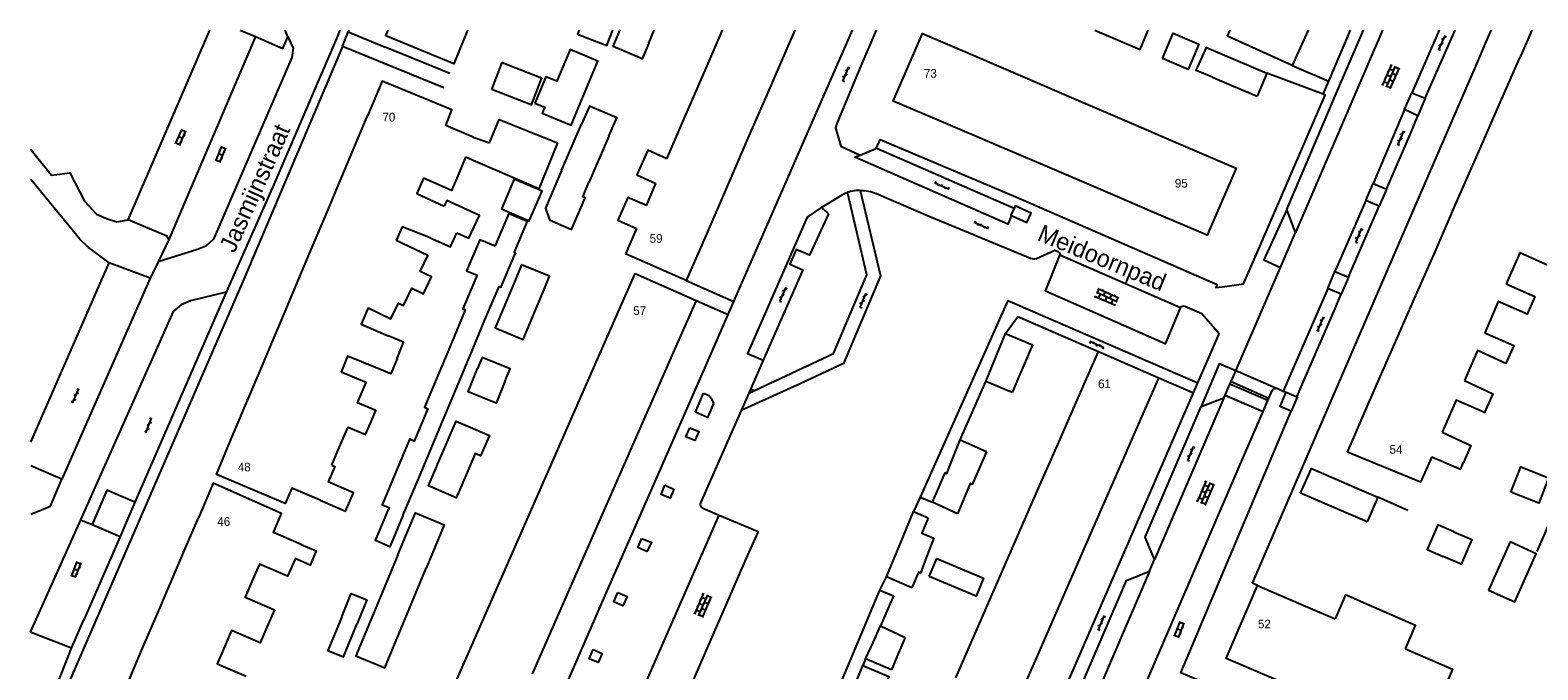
# Model space of a CAD drawing. Extents: x 141020 to 141442, y 457132 to 457664.
# Tile 16 of 18: x 141020 to 141194, y 457590 to 457664. Entities that reach past the tile are written whole.
import ezdxf

# ---------------------------------------------------------------- set-up
doc = ezdxf.new("R2010")
doc.units = 0
for name, color, linetype in [('GEO_Bijgebouw', 3, 'CONTINUOUS'), ('GEO_Dakrand', 3, 'CONTINUOUS'), ('GEO_Dakrand bijgebouw', 3, 'CONTINUOUS'), ('GEO_Hoofdgebouw', 3, 'CONTINUOUS'), ('GEO_Huisnummer', 7, 'CONTINUOUS'), ('GEO_Kant verharding', 252, 'CONTINUOUS'), ('GEO_Overige lijn', 252, 'CONTINUOUS'), ('GEO_Straatnaam', 2, 'CONTINUOUS'), ('GEO_Symbool open verharding', 252, 'CONTINUOUS'), ('GEO_Terreinafscheiding', 7, 'FENCELINE2')]:
    doc.layers.add(name, color=color, linetype=linetype)
doc.styles.add('Style-LOW_RES_FILLED', font='LOW_RES_FILLED.shx')
doc.linetypes.add('FENCELINE2', pattern='A,6.35,-2.54,[132,ltypeshp.shx,S=2.54,R=0,X=-2.54,Y=0],-2.54,25.4', length=36.83)

msp = doc.modelspace()

# ---------------------------------------------------------------- linework, layer by layer
at = {"layer": 'GEO_Bijgebouw', "flags": 128}
for points in [[(141156.77, 457658.74), (141154.89, 457659.53), (141156.07, 457662.18), (141157.91, 457661.41)], [(141157.91, 457661.41), (141163.06, 457659.23), (141161.93, 457656.56)], [(141156.77, 457658.74), (141158.92, 457657.83)], [(141158.92, 457657.83), (141161.93, 457656.55)], [(141131.58, 457626.02), (141132.9, 457629.21)], [(141130.62, 457623.69), (141131.58, 457626.02)], [(141126.99, 457615.22), (141127.68, 457616.94)], [(141124.47, 457609.78), (141125.93, 457613.14), (141126.12, 457613.06), (141126.99, 457615.22)], [(141172.45, 457608.43), (141166.92, 457610.79), (141168.2, 457613.64), (141173.69, 457611.28)], [(141173.69, 457611.28), (141175.85, 457610.35)], [(141120.82, 457605.11), (141122.28, 457608.68)], [(141174.62, 457607.5), (141172.45, 457608.43)], [(141119.19, 457601.16), (141120.82, 457605.11)], [(141117.66, 457593.69), (141118.48, 457595.51)], [(141116.76, 457591.7), (141117.66, 457593.69)]]:
    msp.add_lwpolyline(points, dxfattribs=at)
at = {"layer": 'GEO_Dakrand', "flags": 128}
for points in [[(141071.5, 457651.85), (141073.38, 457651.17)], [(141093.83, 457649.36), (141091.65, 457650.33), (141090.39, 457647.48), (141092.59, 457646.51)], [(141069.86, 457647.65), (141068.99, 457645.7), (141065.78, 457647.13)], [(141091.49, 457643.97), (141089.34, 457644.9), (141088.19, 457642.26), (141090.34, 457641.32)], [(141069.62, 457640.82), (141071.02, 457640.18), (141072.22, 457642.8), (141068.46, 457644.52), (141068.17, 457643.88)], [(141064.39, 457634.34), (141064.43, 457634.43), (141065.78, 457633.79), (141066.71, 457635.75), (141065.41, 457636.36), (141066.28, 457638.21), (141062.62, 457639.94)], [(141066.54, 457640.25), (141068.88, 457639.18), (141069.62, 457640.82)], [(141059.38, 457632.16), (141062.02, 457630.91), (141062.88, 457632.72), (141063.49, 457632.43), (141064.39, 457634.34)], [(141062.73, 457626.34), (141063.49, 457628.2), (141061.72, 457628.93)], [(141062.73, 457626.34), (141062.01, 457624.58), (141060.26, 457625.3)], [(141059.67, 457618.89), (141060.28, 457620.32), (141058.17, 457621.22), (141059.16, 457623.55), (141056.3, 457624.77)], [(141056.07, 457616.08), (141057.07, 457618.42), (141059.1, 457617.56), (141059.67, 457618.89)], [(141055.2, 457614.04), (141056.07, 457616.08)], [(141182.07, 457615.01), (141185.39, 457613.57), (141185.73, 457614.36)], [(141053.85, 457610.02), (141056.79, 457608.73), (141057.71, 457610.83), (141054.77, 457612.13)], [(141175.85, 457610.35), (141174.62, 457607.5)], [(141051.68, 457604.9), (141053.41, 457604.17), (141052.72, 457602.52), (141050.98, 457603.26)], [(141174.46, 457598.06), (141172.12, 457599.08), (141170.93, 457596.33)], [(141179.02, 457592.85), (141180.2, 457595.57), (141174.46, 457598.06)]]:
    msp.add_lwpolyline(points, dxfattribs=at)
at = {"layer": 'GEO_Dakrand bijgebouw', "flags": 128}
for points in [[(141083.73, 457664.17), (141083.55, 457663.71), (141086.91, 457662.39), (141087.61, 457664.17)], [(141091.75, 457662.67), (141091, 457660.88), (141087.66, 457662.28), (141088.44, 457664.12)], [(141088.46, 457664.17), (141088.44, 457664.12)], [(141091.75, 457662.67), (141092.39, 457664.17)], [(141143.19, 457664.17), (141144.01, 457663.82)], [(141144.01, 457663.82), (141148.42, 457661.95), (141149.36, 457664.17)], [(141151.01, 457660.9), (141152.25, 457663.81), (141155.2, 457662.55), (141153.96, 457659.65), (141151.01, 457660.9)], [(141073.65, 457657.33), (141074.86, 457660.45), (141079.39, 457658.69), (141078.18, 457655.58), (141073.65, 457657.33)], [(141078.62, 457655.76), (141079.76, 457655.28), (141079.48, 457654.61), (141082.79, 457653.22), (141085.9, 457660.61), (141082.71, 457661.95), (141081.16, 457658.28), (141079.9, 457658.8), (141078.62, 457655.76)], [(141087.17, 457651.95), (141088.08, 457654.05), (141084.91, 457655.42), (141084, 457653.33)], [(141081.69, 457647.98), (141084, 457653.33)], [(141087.17, 457651.95), (141084.85, 457646.6)], [(141074.76, 457643.58), (141077.96, 457642.18), (141079.45, 457645.6), (141076.25, 457647), (141074.76, 457643.58)], [(141081.69, 457647.98), (141079.83, 457643.67), (141080.3, 457642.31), (141082.85, 457641.21), (141084.42, 457644.84), (141084.14, 457644.96), (141084.85, 457646.6)], [(141074.06, 457639.27), (141075.65, 457643.05), (141077.75, 457642.17), (141076.24, 457638.57), (141076.39, 457638.51), (141076.3, 457638.3)], [(141074.06, 457639.27), (141072.26, 457640.02), (141070.75, 457636.42), (141071.95, 457635.92), (141071.9, 457635.79)], [(141074.74, 457634.58), (141076.3, 457638.3)], [(141079.68, 457634.29), (141080.31, 457635.8), (141077.09, 457637.14), (141076.49, 457635.69)], [(141071.9, 457635.79), (141070.33, 457632.04), (141070.6, 457631.93), (141070.52, 457631.76)], [(141072.87, 457630.77), (141074.5, 457634.64), (141074.73, 457634.55), (141074.74, 457634.58)], [(141076.49, 457635.69), (141074.05, 457629.85), (141077.27, 457628.51), (141079.68, 457634.29)], [(141070.52, 457631.76), (141068.99, 457628.11)], [(141071.34, 457627.12), (141072.87, 457630.77)], [(141068.99, 457628.11), (141067.42, 457624.37)], [(141136.02, 457627.9), (141134.64, 457624.68)], [(141069.77, 457623.38), (141071.34, 457627.12)], [(141075.17, 457623.68), (141075.76, 457625.15), (141072.54, 457626.46), (141072.02, 457625.16)], [(141067.42, 457624.37), (141065.88, 457620.71), (141066.28, 457620.54), (141066.21, 457620.36)], [(141075.17, 457623.68), (141074.16, 457621.19), (141070.93, 457622.49), (141072.02, 457625.16)], [(141134.64, 457624.68), (141133.66, 457622.4)], [(141068.15, 457619.53), (141069.77, 457623.38)], [(141066.21, 457620.36), (141064.72, 457616.82), (141064.18, 457617.05), (141064.15, 457616.99)], [(141065.11, 457612.28), (141068.15, 457619.53)], [(141067.52, 457614.39), (141069.56, 457619.12), (141073.38, 457617.47), (141072.37, 457615.11), (141071.75, 457615.38), (141070.68, 457612.91)], [(141064.15, 457616.99), (141062.62, 457613.33)], [(141130.7, 457615.6), (141129.97, 457613.92)], [(141062.62, 457613.33), (141061.01, 457609.48), (141061.82, 457609.14), (141061.73, 457608.93)], [(141070.68, 457612.91), (141069.55, 457610.28), (141066.34, 457611.66), (141067.52, 457614.39)], [(141129.97, 457613.92), (141129.06, 457611.82), (141128.82, 457611.92), (141127.35, 457608.41)], [(141191.19, 457610.92), (141192.32, 457613.84), (141195.54, 457612.59), (141194.4, 457609.67), (141191.19, 457610.92)], [(141063.41, 457608.22), (141065.11, 457612.28)], [(141063.41, 457608.22), (141061.91, 457604.64), (141060.23, 457605.35), (141061.73, 457608.93)], [(141062.83, 457603.71), (141064.86, 457608.56), (141068.18, 457607.17), (141066.1, 457602.18)], [(141123.99, 457607.96), (141123.25, 457606.2), (141124.62, 457605.64), (141123.91, 457603.76)], [(141184.6, 457606.37), (141182.77, 457607.15), (141181.55, 457604.3), (141183.37, 457603.52)], [(141184.6, 457606.37), (141186.67, 457605.48), (141185.45, 457602.63), (141183.37, 457603.52)], [(141188.62, 457599.64), (141191.65, 457598.28), (141194.12, 457603.82), (141191.09, 457605.18), (141188.62, 457599.64)], [(141062.83, 457603.71), (141060.59, 457598.33)], [(141123.91, 457603.76), (141123.08, 457601.6), (141122.86, 457601.69), (141122.1, 457599.88)], [(141124.11, 457601.2), (141124.97, 457603.26), (141130.38, 457601), (141129.52, 457598.94), (141124.11, 457601.2)], [(141063.85, 457596.79), (141066.1, 457602.18)], [(141056.34, 457596.56), (141057.44, 457599.26), (141059.24, 457598.52), (141058.13, 457595.8)], [(141060.59, 457598.33), (141057.97, 457592.06), (141061.3, 457590.67), (141063.85, 457596.79)], [(141056.34, 457596.56), (141054.76, 457592.69), (141056.56, 457591.96), (141058.13, 457595.8)], [(141121.32, 457594.19), (141120.58, 457592.41)], [(141115.36, 457588.29), (141116.44, 457590.93)], [(141116.44, 457590.93), (141119.44, 457589.68), (141118.32, 457587)], [(141120.58, 457592.41), (141119.75, 457590.45)]]:
    msp.add_lwpolyline(points, dxfattribs=at)
at = {"layer": 'GEO_Hoofdgebouw', "flags": 128}
for points in [[(141070.85, 457664.17), (141069.26, 457660.3), (141061.45, 457663.52), (141061.72, 457664.17)], [(141098.36, 457659.78), (141100.27, 457664.17)], [(141108.6, 457664.17), (141107.69, 457662.06)], [(141125.76, 457653.52), (141119.96, 457656), (141123.32, 457663.79), (141129.1, 457661.32)], [(141158.51, 457663.47), (141158.82, 457664.17)], [(141167.8, 457664.17), (141165.98, 457660.11)], [(141193.62, 457664.17), (141192.22, 457660.98)], [(141107.69, 457662.06), (141105.37, 457656.71)], [(141165.98, 457660.11), (141158.51, 457663.47)], [(141129.1, 457661.32), (141135.19, 457658.7)], [(141189.85, 457655.57), (141192.22, 457660.98)], [(141096.04, 457654.43), (141098.36, 457659.78)], [(141135.19, 457658.7), (141140.8, 457656.3)], [(141071.5, 457651.85), (141068.35, 457653.19), (141069.03, 457654.99), (141061.02, 457658.29), (141059.33, 457654.28)], [(141105.37, 457656.71), (141103.05, 457651.36)], [(141140.8, 457656.3), (141147.43, 457653.45)], [(141187.37, 457649.91), (141189.85, 457655.57)], [(141057.79, 457650.64), (141059.33, 457654.28)], [(141073.38, 457651.17), (141074.51, 457653.87), (141081.25, 457651.17), (141079.08, 457645.87), (141070.64, 457649.55)], [(141093.83, 457649.36), (141096.04, 457654.43)], [(141131.86, 457650.91), (141125.76, 457653.52)], [(141147.43, 457653.45), (141153.41, 457650.89)], [(141056.18, 457646.82), (141057.79, 457650.64)], [(141103.05, 457651.36), (141100.73, 457646.01)], [(141137.47, 457648.52), (141131.86, 457650.91)], [(141153.41, 457650.89), (141159.49, 457648.28), (141156.16, 457640.53), (141150.09, 457643.12)], [(141184.81, 457644.06), (141187.37, 457649.91)], [(141070.64, 457649.55), (141069.86, 457647.65)], [(141144.11, 457645.68), (141137.47, 457648.52)], [(141054.62, 457643.12), (141056.18, 457646.82)], [(141065.78, 457647.13), (141065, 457645.34), (141068.17, 457643.88)], [(141091.49, 457643.97), (141092.59, 457646.51)], [(141100.73, 457646.01), (141098.41, 457640.66)], [(141150.09, 457643.12), (141144.11, 457645.68)], [(141052.95, 457639.17), (141054.62, 457643.12)], [(141182.44, 457638.63), (141184.81, 457644.06)], [(141066.54, 457640.25), (141063.31, 457641.49), (141062.62, 457639.94)], [(141090.34, 457641.32), (141089.07, 457638.39)], [(141098.41, 457640.66), (141096.09, 457635.31)], [(141051.41, 457635.51), (141052.95, 457639.17)], [(141096.09, 457635.31), (141089.07, 457638.39)], [(141179.93, 457632.91), (141182.44, 457638.63)], [(141196.37, 457638.99), (141195.5, 457637.04), (141192.24, 457638.5), (141190.65, 457634.95)], [(141087.81, 457630.71), (141090.19, 457636.12)], [(141090.19, 457636.12), (141097.23, 457633.03)], [(141049.82, 457631.74), (141051.41, 457635.51)], [(141190.65, 457634.95), (141193.96, 457633.49), (141193.08, 457631.43), (141189.74, 457632.9), (141188.19, 457629.28)], [(141097.23, 457633.03), (141094.86, 457627.62)], [(141177.51, 457627.37), (141179.93, 457632.91)], [(141048.24, 457628.02), (141049.82, 457631.74)], [(141059.38, 457632.16), (141058.59, 457630.29), (141061.72, 457628.93)], [(141085.43, 457625.3), (141087.81, 457630.71)], [(141132.9, 457629.21), (141136.02, 457627.9)], [(141188.19, 457629.28), (141191.52, 457627.82), (141190.61, 457625.77), (141187.34, 457627.27), (141185.83, 457623.8)], [(141046.71, 457624.38), (141048.24, 457628.02)], [(141094.86, 457627.62), (141092.4, 457622.03)], [(141174.9, 457621.42), (141177.51, 457627.37)], [(141060.26, 457625.3), (141057.03, 457626.59), (141056.3, 457624.77)], [(141141.27, 457621.78), (141143.62, 457627.15)], [(141143.62, 457627.15), (141150.58, 457624.11), (141150.52, 457623.97)], [(141045.14, 457620.68), (141046.71, 457624.38)], [(141083.09, 457619.96), (141085.43, 457625.3)], [(141150.52, 457623.97), (141148.22, 457618.73)], [(141185.83, 457623.8), (141189.1, 457622.24), (141188.16, 457620.09), (141184.87, 457621.53), (141183.26, 457617.83)], [(141092.4, 457622.03), (141090.05, 457616.69)], [(141133.66, 457622.4), (141130.62, 457623.69)], [(141043.46, 457616.68), (141045.14, 457620.68)], [(141138.92, 457616.4), (141141.27, 457621.78)], [(141182.07, 457615.01), (141180.77, 457612.08), (141172.33, 457615.55), (141174.9, 457621.42)], [(141080.74, 457614.62), (141083.09, 457619.96)], [(141148.22, 457618.73), (141145.87, 457613.36)], [(141127.68, 457616.94), (141130.7, 457615.6)], [(141183.26, 457617.83), (141186.56, 457616.29), (141185.73, 457614.36)], [(141053.85, 457610.02), (141050.6, 457611.4), (141049.84, 457609.6), (141041.89, 457612.96), (141043.46, 457616.68)], [(141090.05, 457616.69), (141087.71, 457611.35)], [(141136.57, 457611.03), (141138.92, 457616.4)], [(141055.2, 457614.04), (141055.54, 457613.9), (141054.77, 457612.13)], [(141078.39, 457609.29), (141080.74, 457614.62)], [(141145.87, 457613.36), (141143.52, 457607.99)], [(141051.68, 457604.9), (141048.47, 457606.28), (141049.41, 457608.48), (141041.51, 457611.96), (141039.81, 457607.97)], [(141087.71, 457611.35), (141085.36, 457606.02)], [(141134.21, 457605.66), (141136.57, 457611.03)], [(141076.05, 457603.95), (141078.39, 457609.29)], [(141122.28, 457608.68), (141123.99, 457607.96)], [(141127.35, 457608.41), (141124.47, 457609.78)], [(141038.21, 457604.25), (141039.81, 457607.97)], [(141143.52, 457607.99), (141141.17, 457602.61)], [(141085.36, 457606.02), (141083.01, 457600.68)], [(141131.86, 457600.28), (141134.21, 457605.66)], [(141036.47, 457600.16), (141038.21, 457604.25)], [(141050.96, 457603.22), (141050.11, 457601.23), (141046.85, 457602.63), (141046.11, 457600.9)], [(141050.98, 457603.26), (141050.96, 457603.22)], [(141073.7, 457598.61), (141076.05, 457603.95)], [(141122.1, 457599.88), (141119.19, 457601.16)], [(141141.17, 457602.61), (141138.82, 457597.24)], [(141034.9, 457596.49), (141036.47, 457600.16)], [(141046.11, 457600.9), (141045.22, 457598.83), (141048.59, 457597.38), (141047.72, 457595.37)], [(141083.01, 457600.68), (141080.67, 457595.34)], [(141129.51, 457594.91), (141131.86, 457600.28)], [(141164.13, 457589.29), (141158.36, 457591.77), (141161.97, 457600.18), (141167.78, 457597.68)], [(141071.35, 457593.27), (141073.7, 457598.61)], [(141167.78, 457597.68), (141170.93, 457596.33)], [(141033.27, 457592.67), (141034.9, 457596.49)], [(141138.82, 457597.24), (141136.46, 457591.86)], [(141047.72, 457595.37), (141046.94, 457593.55), (141043.62, 457594.98), (141042.82, 457593.11)], [(141080.67, 457595.34), (141078.32, 457590)], [(141118.48, 457595.51), (141121.32, 457594.19)], [(141127.16, 457589.53), (141129.51, 457594.91)], [(141031.64, 457588.85), (141033.27, 457592.67)], [(141042.82, 457593.11), (141041.98, 457591.15), (141045.34, 457589.7)], [(141068.96, 457587.83), (141071.35, 457593.27)], [(141179.02, 457592.85), (141184.45, 457590.52), (141180.84, 457582.1), (141175.12, 457584.56)], [(141119.75, 457590.45), (141116.76, 457591.7)], [(141136.46, 457591.86), (141134.11, 457586.49)]]:
    msp.add_lwpolyline(points, dxfattribs=at)
at = {"layer": 'GEO_Kant verharding', "flags": 128}
for points in [[(141031.7, 457642.3), (141041.13, 457664.17)], [(141044.65, 457664.17), (141046.39, 457663.44)], [(141050.12, 457663.42), (141049.81, 457664.17)], [(141057.18, 457664.17), (141057.1, 457663.98)], [(141057.1, 457663.98), (141061.34, 457662.2)], [(141101.58, 457632.91), (141115.27, 457664.17)], [(141118, 457664.17), (141116.11, 457659.8), (141113.44, 457653.43), (141113.31, 457652.91), (141113.9, 457650.82), (141116.13, 457649.76)], [(141161.97, 457600.18), (141161.38, 457600.44), (141178.47, 457639.97), (141187.15, 457660.01), (141188.73, 457663.7), (141188.94, 457664.17)], [(141165.34, 457643.51), (141171.19, 457657.23), (141174.18, 457664.17)], [(141170.19, 457658.31), (141172.69, 457664.17)], [(141181.31, 457656.34), (141184.35, 457663.21), (141184.77, 457664.17)], [(141056.45, 457662.3), (141045.04, 457635.48), (141023.86, 457586.68), (141020.48, 457578.95)], [(141046.39, 457663.44), (141049.56, 457662.07), (141050.12, 457663.42)], [(141068.12, 457657.53), (141056.45, 457662.3)], [(141068.8, 457659.19), (141061.34, 457662.2)], [(141169.53, 457656.78), (141163.06, 457659.23)], [(141165.98, 457660.11), (141170.19, 457658.31)], [(141117.96, 457650.61), (141118.15, 457650.88), (141118.44, 457651.56), (141134.11, 457644.95), (141157.3, 457634.85), (141157.15, 457634.51), (141158.19, 457634.64), (141160.37, 457634.94), (141161.86, 457638.34), (141169.79, 457656.66), (141169.53, 457656.78)], [(141169.53, 457656.78), (141170.19, 457658.31)], [(141178.94, 457655.02), (141179.76, 457656.95)], [(141179.76, 457656.95), (141181.31, 457656.34)], [(141181.31, 457656.34), (141180.47, 457654.31)], [(141176.86, 457645.85), (141179.6, 457652.23), (141180.47, 457654.31)], [(141180.47, 457654.31), (141178.94, 457655.02)], [(141020.48, 457650.46), (141020.7, 457650.19), (141022.89, 457647.44), (141025, 457647.74), (141026.68, 457644.45), (141028.05, 457642.95), (141029.2, 457642.46), (141030.41, 457642.07), (141031.7, 457642.3)], [(141116.13, 457649.76), (141117.87, 457650.5), (141117.96, 457650.61)], [(141029.53, 457637.35), (141028.15, 457638.4), (141027.15, 457639.12), (141026.16, 457640.09), (141020.48, 457646.95)], [(141174.46, 457644.55), (141175.31, 457646.5)], [(141175.31, 457646.5), (141176.86, 457645.85)], [(141213.11, 457647.78), (141209.35, 457639.03), (141194.2, 457604.1)], [(141116.13, 457645.71), (141118.48, 457635.87), (141114.22, 457625.77), (141109.3, 457623.45), (141102.42, 457620.33)], [(141103.3, 457622.35), (141113.05, 457626.9), (141116.9, 457635.98), (141114.67, 457645.49)], [(141111.72, 457643.76), (141114.14, 457645.23)], [(141115.66, 457645.68), (141115.03, 457645.57)], [(141118.01, 457645.34), (141123.7, 457642.9), (141135.79, 457637.88)], [(141176.86, 457645.85), (141176.01, 457643.89)], [(141112.49, 457643.01), (141110.29, 457638.22), (141108.76, 457638.91), (141108.01, 457637.21), (141109.51, 457636.53), (141104.96, 457626.14)], [(141133.89, 457643.66), (141133.52, 457642.84), (141133.6, 457642.8)], [(141133.6, 457642.8), (141133.67, 457642.77), (141135.36, 457642), (141135.85, 457643.07), (141134.01, 457643.92), (141133.89, 457643.66)], [(141165.34, 457643.51), (141162.71, 457637.71), (141164.61, 457636.81)], [(141166.35, 457640.86), (141165.34, 457643.51)], [(141172.46, 457635.69), (141173.51, 457638.11), (141176.01, 457643.89)], [(141176.01, 457643.89), (141174.46, 457644.55)], [(141036.39, 457640.06), (141036.21, 457640.41), (141035.91, 457640.53), (141031.7, 457642.3)], [(141036.39, 457640.06), (141035.17, 457637.48)], [(141164.61, 457636.81), (141166.35, 457640.86)], [(141136.46, 457637.87), (141138.59, 457638.81), (141138.86, 457638.71)], [(141153.01, 457632.07), (141151.32, 457628.01), (141137.53, 457634.1), (141139.14, 457638.12)], [(141020.48, 457616.67), (141029.53, 457637.35)], [(141034.27, 457635.59), (141029.53, 457637.35)], [(141035.17, 457637.48), (141034.27, 457635.59)], [(141159.46, 457624.92), (141163.12, 457633.37), (141164.61, 457636.81)], [(141170.07, 457634.41), (141170.9, 457636.35)], [(141170.9, 457636.35), (141172.46, 457635.69)], [(141096.09, 457635.31), (141101.58, 457632.91)], [(141171.61, 457633.73), (141170.07, 457634.41)], [(141172.46, 457635.69), (141171.61, 457633.73)], [(141097.23, 457633.03), (141100.92, 457631.41)], [(141100.92, 457631.41), (141101.58, 457632.91)], [(141133.18, 457633.03), (141123.06, 457610.33)], [(141133.18, 457633.03), (141155.08, 457623.53)], [(141166.49, 457621.91), (141170.91, 457632.09), (141171.61, 457633.73)], [(141079.55, 457582.51), (141081.57, 457587.2), (141086.32, 457598.04), (141097.94, 457624.6), (141100.92, 457631.41)], [(141132.9, 457629.21), (141134.31, 457631.16), (141143.62, 457627.15)], [(141155.08, 457623.53), (141157.56, 457629.17), (141155.56, 457631.46), (141153.59, 457632.31)], [(141104.96, 457626.14), (141103.3, 457622.35)], [(141159.46, 457624.92), (141157.56, 457625.73), (141155.46, 457620.8)], [(141150.58, 457624.11), (141154.57, 457622.37)], [(141158.92, 457623.67), (141159.46, 457624.92)], [(141098.06, 457622.35), (141098.46, 457622.19), (141098.73, 457622.07), (141098.96, 457621.77), (141099.24, 457621.15), (141098.53, 457619.52), (141097.15, 457620.13), (141098.06, 457622.35)], [(141103.3, 457622.35), (141102.42, 457620.33)], [(141103.78, 457622.79), (141103.68, 457622.55)], [(141119.15, 457585.24), (141117.15, 457580.61), (141121.46, 457578.75), (141120.86, 457577.32), (141132.82, 457572.26), (141154.57, 457622.37)], [(141127.68, 457616.94), (141130.62, 457623.69)], [(141154.57, 457622.37), (141155.08, 457623.53)], [(141158.1, 457621.78), (141158.24, 457622.12)], [(141158.24, 457622.12), (141158.79, 457623.38)], [(141158.79, 457623.38), (141158.92, 457623.67)], [(141163.28, 457621.76), (141163.66, 457622.63)], [(141164.26, 457622.87), (141164.93, 457622.58)], [(141165.86, 457620.26), (141164.58, 457620.8), (141165.28, 457622.43)], [(141164.93, 457622.58), (141165.28, 457622.43)], [(141165.28, 457622.43), (141166.49, 457621.91)], [(141102.42, 457620.33), (141100.85, 457616.75), (141097.74, 457609.68)], [(141150.08, 457603.18), (141149.02, 457605.75), (141155.46, 457620.8)], [(141156.85, 457588.53), (141153.14, 457590.09), (141165.86, 457620.26)], [(141155.46, 457620.8), (141158.1, 457621.78)], [(141162.61, 457620.21), (141163.15, 457621.47)], [(141163.15, 457621.47), (141163.28, 457621.76)], [(141166.49, 457621.91), (141166.55, 457621.88), (141165.86, 457620.26)], [(141132.9, 457551.2), (141149.83, 457590.56), (141160.57, 457615.52), (141162.61, 457620.21)], [(141096.5, 457618.35), (141097.54, 457617.91), (141097.09, 457616.86), (141096.05, 457617.29), (141096.5, 457618.35)], [(141023.33, 457612.71), (141020.48, 457613.94)], [(141020.48, 457608.4), (141022.74, 457609.3), (141024.06, 457612.41)], [(141024.06, 457612.41), (141023.33, 457612.71)], [(141093.61, 457611.74), (141094.65, 457611.27), (141094.21, 457610.22), (141093.17, 457610.67), (141093.61, 457611.74)], [(141032.5, 457609.77), (141029.24, 457611.14), (141027.57, 457607.18)], [(141123.06, 457610.33), (141124.47, 457609.78)], [(141179.32, 457608.81), (141175.85, 457610.35)], [(141032.5, 457609.77), (141030.79, 457605.82)], [(141099.89, 457608.28), (141104.36, 457606.39), (141103.11, 457603.59), (141095.95, 457587.13), (141094.53, 457583.84), (141090.51, 457585.62), (141090.46, 457585.6)], [(141097.98, 457609.09), (141099.89, 457608.28)], [(141027.57, 457607.18), (141030.79, 457605.82)], [(141090.95, 457605.58), (141092.07, 457605.12), (141091.55, 457604.1), (141090.49, 457604.55), (141090.95, 457605.58)], [(141149.51, 457601.8), (141150.08, 457603.18)], [(141136.11, 457575.71), (141146.87, 457600.76), (141149.51, 457601.8)], [(141111.36, 457582.87), (141118.41, 457599.63)], [(141118.41, 457599.63), (141119.98, 457598.97), (141118.48, 457595.51)], [(141088.21, 457599.35), (141089.25, 457598.9), (141088.78, 457597.83), (141087.74, 457598.28), (141088.21, 457599.35)], [(141025.19, 457592.95), (141020.41, 457594.79)], [(141023.21, 457587.95), (141025.19, 457592.95)], [(141085.33, 457592.78), (141086.38, 457592.33), (141085.92, 457591.29), (141084.87, 457591.73), (141085.33, 457592.78)], [(141116.76, 457591.7), (141116.44, 457590.93)]]:
    msp.add_lwpolyline(points, dxfattribs=at)
at = {"layer": 'GEO_Kant verharding', "extrusion": (0, 0, -1)}
for centre, radius, start, end in [((-141115.26, 457643.64), 1.94, 54.903, 72.485), ((-141116.2, 457641.11), 4.6, 89.0746, 113.0517), ((-141138.76, 457638.3), 0.421, 102.774, 186.7419), ((-141164.08, 457622.45), 0.455, 23.1526, 90.1007), ((-141164.07, 457622.43), 0.478, 90.9058, 112.7083)]:
    msp.add_arc(centre, radius, start, end, dxfattribs=at)
at = {"layer": 'GEO_Kant verharding'}
for centre, radius, start, end in [((141115.25, 457643.64), 1.94, 96.332, 107.2046), ((141116.21, 457641.15), 4.56, 90.9919, 96.8647), ((141116.03, 457647.4), 5.64, 220.2365, 231.1258), ((141136.14, 457638.84), 1.02, 250.2496, 288.3761), ((141138.78, 457638.3), 0.403, 334.7056, 353.4036), ((141153.45, 457631.88), 0.476, 141.6364, 157.3431), ((141153.42, 457631.9), 0.445, 68.3319, 140.9007), ((141098.18, 457609.51), 0.477, 159.7604, 244.0751)]:
    msp.add_arc(centre, radius, start, end, dxfattribs=at)
at = {"layer": 'GEO_Overige lijn', "flags": 128}
for points in [[(141056.14, 457664.17), (141055.85, 457663.49), (141048.53, 457646.37)], [(141056.45, 457662.3), (141057.1, 457663.98)], [(141176.39, 457664.17), (141166.35, 457640.86)], [(141182.92, 457664.17), (141179.76, 457656.95)], [(141050.12, 457663.42), (141050.75, 457662.11), (141050.6, 457661.02), (141041.54, 457640.1), (141040.67, 457639.29), (141039.7, 457638.9), (141035.17, 457637.48)], [(141046.39, 457663.44), (141036.39, 457640.06)], [(141178.94, 457655.02), (141175.31, 457646.5)], [(141117.96, 457650.61), (141133.89, 457643.66)], [(141133.6, 457642.8), (141133.17, 457641.81), (141115.51, 457649.52), (141116.13, 457649.76)], [(141048.53, 457646.37), (141043.02, 457633.97)], [(141111.72, 457643.76), (141110.02, 457642.62), (141103.16, 457626.92), (141104.96, 457626.14)], [(141174.46, 457644.55), (141170.9, 457636.35)], [(141153.08, 457632.18), (141139.18, 457638.25)], [(141034.27, 457635.59), (141024.06, 457612.41)], [(141170.07, 457634.41), (141164.93, 457622.58)], [(141043.02, 457633.97), (141038.91, 457632.96), (141037.83, 457632.52), (141036.92, 457631.74), (141026.2, 457607.74)], [(141043.02, 457633.97), (141032.5, 457609.77)], [(141164.08, 457622.91), (141159.46, 457624.92)], [(141158.24, 457622.12), (141162.61, 457620.21)], [(141163.15, 457621.47), (141158.79, 457623.38)], [(141158.92, 457623.67), (141163.28, 457621.76)], [(141158.1, 457621.78), (141150.08, 457603.18)], [(141090.46, 457585.6), (141090.05, 457585.8), (141099.89, 457608.28)], [(141026.2, 457607.74), (141020.41, 457594.79)], [(141026.2, 457607.74), (141027.57, 457607.18)], [(141030.79, 457605.82), (141026.61, 457596.22)], [(141149.51, 457601.8), (141137.18, 457573.08)], [(141025.19, 457592.95), (141026.61, 457596.22)]]:
    msp.add_lwpolyline(points, dxfattribs=at)
at = {"layer": 'GEO_Symbool open verharding'}
for p, q in [((141183.58, 457663.55), (141182.86, 457661.9)), ((141183.06, 457662.36), (141182.87, 457662.44)), ((141183.38, 457663.09), (141183.19, 457663.17)), ((141183.22, 457662.72), (141183.4, 457662.64)), ((141183.54, 457663.46), (141183.72, 457663.38)), ((141182.9, 457661.96), (141183.08, 457661.88)), ((141114.81, 457659.94), (141114.11, 457658.28)), ((141114.3, 457658.74), (141114.12, 457658.82)), ((141114.61, 457659.48), (141114.43, 457659.56)), ((141114.46, 457659.11), (141114.64, 457659.03)), ((141114.77, 457659.85), (141114.95, 457659.77)), ((141177.41, 457660.21), (141176.35, 457657.79)), ((141176.61, 457658.68), (141176.72, 457658.64)), ((141177.85, 457660.02), (141176.79, 457657.6)), ((141177.32, 457658.81), (141176.88, 457659)), ((141177.04, 457659.37), (141176.93, 457659.42)), ((141177.2, 457659.73), (141177.64, 457659.54)), ((141178.29, 457659.83), (141177.23, 457657.41)), ((141177.36, 457660.1), (141177.25, 457660.15)), ((141177.92, 457658.98), (141177.48, 457659.18)), ((141177.76, 457658.62), (141177.87, 457658.57)), ((141178.24, 457659.72), (141177.8, 457659.91)), ((141178.19, 457659.3), (141178.08, 457659.35)), ((141114.15, 457658.35), (141114.33, 457658.27)), ((141176.4, 457657.9), (141176.29, 457657.95)), ((141176.56, 457658.27), (141177, 457658.08)), ((141177.28, 457657.52), (141176.84, 457657.71)), ((141177.6, 457658.25), (141177.16, 457658.44)), ((141177.44, 457657.88), (141177.55, 457657.84)), ((141037.18, 457651.08), (141037.95, 457652.75)), ((141037.4, 457651.55), (141037.29, 457651.6)), ((141037.57, 457651.92), (141038, 457651.72)), ((141037.62, 457650.88), (141038.38, 457652.55)), ((141037.73, 457652.28), (141037.62, 457652.33)), ((141038.33, 457652.44), (141037.9, 457652.64)), ((141038.17, 457652.08), (141038.28, 457652.03)), ((141178.82, 457652.57), (141178.11, 457650.91)), ((141178.62, 457652.11), (141178.44, 457652.19)), ((141178.47, 457651.74), (141178.65, 457651.66)), ((141178.78, 457652.48), (141178.96, 457652.4)), ((141037.23, 457651.19), (141037.67, 457650.99)), ((141037.94, 457651.3), (141037.84, 457651.35)), ((141041.83, 457649.09), (141042.52, 457650.8)), ((141042.17, 457649.95), (141042.62, 457649.76)), ((141042.33, 457650.32), (141042.21, 457650.36)), ((141042.27, 457648.91), (141042.97, 457650.61)), ((141042.92, 457650.5), (141042.48, 457650.69)), ((141042.77, 457650.13), (141042.88, 457650.09)), ((141178.31, 457651.37), (141178.13, 457651.45)), ((141178.16, 457650.98), (141178.34, 457650.9)), ((141041.87, 457649.2), (141042.31, 457649.02)), ((141042.02, 457649.57), (141041.91, 457649.62)), ((141042.58, 457649.35), (141042.47, 457649.39)), ((141124.74, 457646.57), (141126.39, 457645.85)), ((141124.83, 457646.53), (141124.91, 457646.71)), ((141125.2, 457646.37), (141125.12, 457646.19)), ((141125.56, 457646.21), (141125.64, 457646.39)), ((141125.93, 457646.05), (141125.85, 457645.87)), ((141126.32, 457645.89), (141126.4, 457646.08)), ((141129.29, 457642.04), (141130.94, 457641.32)), ((141129.38, 457642), (141129.46, 457642.18)), ((141129.75, 457641.84), (141129.67, 457641.66)), ((141130.11, 457641.68), (141130.19, 457641.86)), ((141130.48, 457641.52), (141130.4, 457641.34)), ((141130.87, 457641.36), (141130.95, 457641.55)), ((141173.98, 457641.34), (141173.27, 457639.68)), ((141173.94, 457641.24), (141174.13, 457641.16)), ((141173.47, 457640.14), (141173.28, 457640.22)), ((141173.31, 457639.75), (141173.5, 457639.67)), ((141173.79, 457640.88), (141173.6, 457640.96)), ((141173.63, 457640.51), (141173.81, 457640.43)), ((141107.56, 457634.54), (141106.84, 457632.89)), ((141107.52, 457634.44), (141107.71, 457634.36)), ((141143.68, 457634.36), (141143.49, 457633.92)), ((141143.57, 457634.41), (141145.99, 457633.34)), ((141144.1, 457634.31), (141144.05, 457634.2)), ((141107.04, 457633.34), (141106.86, 457633.42)), ((141106.89, 457632.95), (141107.07, 457632.87)), ((141107.36, 457634.08), (141107.18, 457634.16)), ((141107.2, 457633.71), (141107.39, 457633.63)), ((141116.81, 457633.84), (141116.11, 457632.19)), ((141116.31, 457632.65), (141116.12, 457632.72)), ((141116.62, 457633.38), (141116.43, 457633.46)), ((141116.46, 457633.01), (141116.65, 457632.94)), ((141116.77, 457633.75), (141116.96, 457633.67)), ((141143.18, 457633.53), (141145.6, 457632.46)), ((141143.29, 457633.48), (141143.24, 457633.37)), ((141143.38, 457633.97), (141145.79, 457632.9)), ((141143.66, 457633.32), (141143.85, 457633.76)), ((141144.02, 457633.16), (141143.98, 457633.05)), ((141144.41, 457634.04), (141144.22, 457633.6)), ((141144.58, 457633.44), (141144.39, 457633)), ((141144.71, 457632.73), (141144.75, 457632.84)), ((141144.78, 457633.87), (141144.83, 457633.98)), ((141145.14, 457633.71), (141144.95, 457633.27)), ((141145.12, 457632.67), (141145.32, 457633.11)), ((141145.49, 457632.51), (141145.44, 457632.4)), ((141145.51, 457633.55), (141145.56, 457633.66)), ((141145.88, 457633.39), (141145.68, 457632.95)), ((141116.15, 457632.25), (141116.34, 457632.17)), ((141169.56, 457631.13), (141168.85, 457629.48)), ((141169.36, 457630.67), (141169.18, 457630.75)), ((141169.52, 457631.04), (141169.71, 457630.96)), ((141169.05, 457629.94), (141168.86, 457630.02)), ((141168.89, 457629.54), (141169.07, 457629.46)), ((141169.21, 457630.3), (141169.39, 457630.22)), ((141142.68, 457628.24), (141142.6, 457628.05)), ((141144.26, 457627.55), (141142.62, 457628.28)), ((141143.07, 457628.08), (141143.16, 457628.26)), ((141143.44, 457627.91), (141143.36, 457627.73)), ((141143.8, 457627.75), (141143.89, 457627.93)), ((141144.17, 457627.59), (141144.09, 457627.41)), ((141025.29, 457621.19), (141026.03, 457622.83)), ((141025.66, 457622.01), (141025.47, 457622.09)), ((141025.98, 457622.77), (141025.8, 457622.85)), ((141025.82, 457622.38), (141026, 457622.29)), ((141025.33, 457621.28), (141025.15, 457621.36)), ((141025.49, 457621.65), (141025.67, 457621.57)), ((141033.77, 457617.77), (141034.41, 457619.46)), ((141034.09, 457618.62), (141033.91, 457618.69)), ((141034.37, 457619.39), (141034.19, 457619.46)), ((141034.24, 457618.99), (141034.42, 457618.92)), ((141033.81, 457617.87), (141033.62, 457617.94)), ((141033.95, 457618.24), (141034.14, 457618.17)), ((141154.6, 457616.22), (141153.89, 457614.56)), ((141154.09, 457615.02), (141153.9, 457615.1)), ((141154.4, 457615.76), (141154.22, 457615.83)), ((141154.24, 457615.39), (141154.43, 457615.31)), ((141154.56, 457616.12), (141154.74, 457616.04)), ((141153.93, 457614.63), (141154.12, 457614.55)), ((141156.05, 457612.24), (141155.01, 457609.82)), ((141156.49, 457612.05), (141155.45, 457609.63)), ((141155.85, 457611.76), (141156.29, 457611.57)), ((141156, 457612.13), (141155.89, 457612.18)), ((141156.93, 457611.86), (141155.89, 457609.44)), ((141156.89, 457611.75), (141156.44, 457611.94)), ((141155.05, 457609.93), (141154.94, 457609.97)), ((141155.21, 457610.29), (141155.65, 457610.1)), ((141155.26, 457610.71), (141155.37, 457610.66)), ((141155.97, 457610.84), (141155.53, 457611.03)), ((141155.69, 457611.4), (141155.58, 457611.44)), ((141156.25, 457610.28), (141155.81, 457610.47)), ((141156.09, 457609.91), (141156.2, 457609.87)), ((141156.57, 457611.02), (141156.13, 457611.21)), ((141156.41, 457610.65), (141156.52, 457610.6)), ((141156.84, 457611.33), (141156.73, 457611.38)), ((141155.93, 457609.55), (141155.49, 457609.74)), ((141025.17, 457601.22), (141025.84, 457602.93)), ((141025.21, 457601.33), (141025.66, 457601.15)), ((141025.36, 457601.7), (141025.24, 457601.74)), ((141025.5, 457602.07), (141025.95, 457601.9)), ((141025.65, 457602.45), (141025.54, 457602.49)), ((141025.62, 457601.04), (141026.28, 457602.76)), ((141026.24, 457602.64), (141025.79, 457602.82)), ((141025.92, 457601.48), (141025.8, 457601.53)), ((141026.09, 457602.27), (141026.21, 457602.23)), ((141098.08, 457599.29), (141097.02, 457596.87)), ((141097.28, 457597.77), (141097.39, 457597.72)), ((141098.52, 457599.1), (141097.46, 457596.68)), ((141097.99, 457597.89), (141097.55, 457598.08)), ((141097.71, 457598.45), (141097.6, 457598.5)), ((141097.87, 457598.82), (141098.31, 457598.63)), ((141098.96, 457598.91), (141097.9, 457596.49)), ((141098.03, 457599.18), (141097.92, 457599.23)), ((141098.59, 457598.07), (141098.15, 457598.26)), ((141098.43, 457597.7), (141098.54, 457597.65)), ((141098.91, 457598.8), (141098.47, 457598.99)), ((141098.86, 457598.39), (141098.75, 457598.43)), ((141097.07, 457596.98), (141096.96, 457597.03)), ((141097.23, 457597.35), (141097.67, 457597.16)), ((141097.95, 457596.6), (141097.51, 457596.79)), ((141098.27, 457597.33), (141097.83, 457597.53)), ((141098.11, 457596.97), (141098.22, 457596.92)), ((141144.27, 457596.69), (141143.56, 457595.03)), ((141144.07, 457596.23), (141143.89, 457596.31)), ((141144.23, 457596.59), (141144.42, 457596.51)), ((141152.41, 457594.31), (141153.06, 457596.03)), ((141153.47, 457595.75), (141153.02, 457595.92)), ((141143.75, 457595.49), (141143.57, 457595.57)), ((141143.6, 457595.1), (141143.78, 457595.02)), ((141143.91, 457595.86), (141144.1, 457595.78)), ((141152.45, 457594.42), (141152.9, 457594.25)), ((141152.59, 457594.79), (141152.48, 457594.84)), ((141152.73, 457595.17), (141153.18, 457595)), ((141152.88, 457595.54), (141152.76, 457595.58)), ((141152.86, 457594.14), (141153.51, 457595.86)), ((141153.15, 457594.58), (141153.04, 457594.62)), ((141153.32, 457595.37), (141153.44, 457595.33))]:
    msp.add_line(p, q, dxfattribs=at)
at = {"layer": 'GEO_Terreinafscheiding', "ltscale": 0.05, "flags": 128}
for points in [[(141123.06, 457610.33), (141122.28, 457608.68)], [(141118.41, 457599.63), (141119.19, 457601.16)]]:
    msp.add_lwpolyline(points, dxfattribs=at)

# ---------------------------------------------------------------- texts
at = {"layer": 'GEO_Huisnummer', "style": 'Style-LOW_RES_FILLED'}
for s, p in [('73', (141123.49, 457658.69)), ('70', (141061.04, 457653.65)), ('95', (141152.43, 457646.03)), ('59', (141091.86, 457639.67)), ('57', (141089.97, 457631.34)), ('61', (141143.58, 457622.91)), ('54', (141177.2, 457615.35)), ('48', (141044.36, 457613.32)), ('46', (141042, 457607.04)), ('52', (141162.02, 457595.23))]:
    msp.add_text(s, height=1, dxfattribs=at).set_placement(p)
at = {"layer": 'GEO_Straatnaam', "style": 'Style-LOW_RES_FILLED'}
for s, rotation, p in [('Jasmijnstraat', 65.6651, (141043.98, 457638.39)), ('Meidoornpad', 337.5388, (141136.45, 457640))]:
    msp.add_text(s, height=2, rotation=rotation, dxfattribs=at).set_placement(p)

doc.saveas('drawing.dxf')
